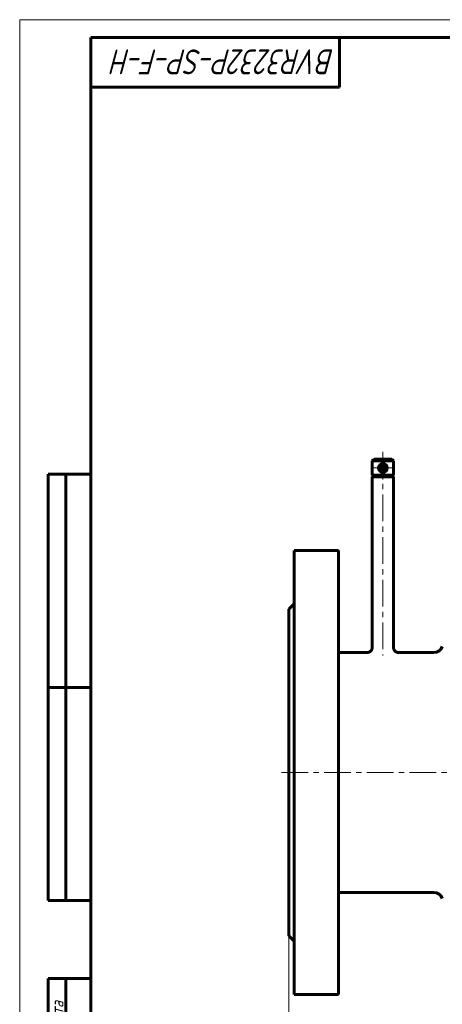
# Model space of a CAD drawing. Header units: millimetres. Extents: x 0 to 594, y 0 to 420.
# Tile 2 of 22: x 0 to 119, y 143 to 420. Entities that reach past the tile are written whole.
import ezdxf

# ---------------------------------------------------------------- set-up
doc = ezdxf.new("R2010")
doc.units = ezdxf.units.MM
for name, pattern in [('K5LT_AXLED', [12, 7.5, -1.5, 1.5, -1.5]), ('K5LT_BASIC', [0]), ('K5LT_THIN', [0])]:
    doc.linetypes.add(name, pattern=pattern)
doc.layers.add('Системный слой', color=7, linetype='Continuous')
doc.layers.add('Системный слой (1)', color=7, linetype='Continuous', true_color=0x6c6c6c)
doc.styles.add('KDIMTEXTSTYLE', font='GOST_AU.SHX', dxfattribs={"width": 0.96, "oblique": 15, "height": 5})
doc.styles.add('KTEXTSTYLE', font='GOST_AU.SHX', dxfattribs={"width": 0.96, "height": 5})
doc.dimstyles.new('KDIMSTYLE (0.50)', dxfattribs={"dimtxt": 5, "dimasz": 1, "dimexe": 2, "dimexo": 0, "dimgap": 1, "dimtad": 1, "dimlfac": 2, "dimtxsty": 'KDIMTEXTSTYLE', "dimsah": 1, "dimcen": 0, "dimdle": 1, "dimadec": 0, "dimazin": 0, "dimtfac": 0.667, "dimtmove": 0, "dimatfit": 3, "dimfxl": 1, "dimtvp": 1, "dimtolj": 1, "dimtzin": 0, "dimarcsym": 0})

# ---------------------------------------------------------------- blocks, each defined once
blk = doc.blocks.new('U0')
at = {"layer": 'Системный слой (1)', "color": 150, "linetype": 'K5LT_BASIC', "lineweight": 60, "true_color": 0x0080ff}
for p, q in [((77.2, 208.04), (77.2, 270.54)), ((77.2, 145.54), (77.2, 208.04))]:
    blk.add_line(p, q, dxfattribs=at)
blk = doc.blocks.new('U4')
at = {"layer": 'Системный слой (1)', "color": 150, "linetype": 'K5LT_BASIC', "lineweight": 60, "true_color": 0x0080ff}
for p, q in [((97.7, 241.79), (89.7, 241.79)), ((116.53, 241.79), (106.7, 241.79))]:
    blk.add_line(p, q, dxfattribs=at)
blk = doc.blocks.new('U7')
at = {"layer": 'Системный слой (1)', "color": 150, "linetype": 'K5LT_BASIC', "lineweight": 60, "true_color": 0x0080ff}
for p, q in [((75.7, 208.04), (75.7, 254.04)), ((75.7, 162.04), (75.7, 208.04))]:
    blk.add_line(p, q, dxfattribs=at)
blk = doc.blocks.new('U8')
at = {"layer": 'Системный слой (1)', "color": 150, "linetype": 'K5LT_BASIC', "lineweight": 60, "true_color": 0x0080ff}
for p, q in [((89.7, 208.04), (89.7, 270.54)), ((89.7, 145.54), (89.7, 208.04))]:
    blk.add_line(p, q, dxfattribs=at)
blk = doc.blocks.new('D0')
at = {"layer": 'Системный слой (1)'}
for points in [[(80.2, 116.13), (80.7, 116.79), (75.7, 116.13), (80.7, 115.47)], [(241.7, 115.47), (246.7, 116.13), (241.7, 116.79), (242.2, 116.13)]]:
    blk.add_hatch(color=7, dxfattribs=at).paths.add_polyline_path(points)
at = {"layer": 'Системный слой (1)', "color": 7, "linetype": 'K5LT_THIN', "lineweight": 18}
for p, q in [((75.7, 162.04), (75.7, 114.13)), ((246.7, 162.04), (246.7, 114.13)), ((75.7, 116.13), (80.7, 116.79)), ((80.7, 116.79), (80.2, 116.13)), ((242.2, 116.13), (241.7, 116.79)), ((241.7, 116.79), (246.7, 116.13)), ((80.7, 115.47), (75.7, 116.13)), ((80.2, 116.13), (80.7, 115.47)), ((246.7, 116.13), (241.7, 115.47)), ((241.7, 115.47), (242.2, 116.13))]:
    blk.add_line(p, q, dxfattribs=at)
blk.add_wipeout([(152.82, 117.13), (152.82, 124.51), (168.92, 124.51), (168.92, 117.13)]).dxf.layer = 'Системный слой (1)'
blk.add_line((75.7, 116.13), (246.7, 116.13), dxfattribs=at)
at = {"layer": 'Системный слой (1)', "color": 7, "char_height": 5, "attachment_point": 1, "style": 'KTEXTSTYLE'}
for s, insert in [('\\H5.0;\\W1.000;\\Q15;\\Q15;\\W0.965;342', (152.82, 123.72)), ('\\H5.0;\\W1.000;\\Q15;\\Q15;\\W0.965;±', (161.95, 123.72)), ('\\H5.0;\\W1.000;\\Q15;\\Q15;\\W0.965;3', (164.86, 123.72))]:
    blk.add_mtext(s, dxfattribs=dict(at, insert=insert))
blk = doc.blocks.new('KDIMARROW_01')
at = {"layer": 'Системный слой'}
blk.add_hatch(color=0, dxfattribs=at).paths.add_polyline_path([(0, 0), (-5, 0.66), (-4.5, 0), (-5, -0.66)])
at = {"layer": 'Системный слой', "color": 0, "linetype": 'K5LT_THIN', "lineweight": 18}
for p, q in [((-4.5, 0), (-5, 0.66)), ((-5, 0.66), (0, 0)), ((0, 0), (-5, -0.66)), ((-5, -0.66), (-4.5, 0))]:
    blk.add_line(p, q, dxfattribs=at)
at = {"layer": 'Системный слой (1)', "color": 0, "linetype": 'K5LT_THIN', "lineweight": 18}
blk.add_line((455.81, 208.04), (455.31, 208.04), dxfattribs=at)
blk = doc.blocks.new('U39')
at = {"layer": 'Системный слой (1)', "color": 30, "linetype": 'K5LT_AXLED', "lineweight": 18, "true_color": 0xff8000}
for q in [(102.2, 297.04), (98.95, 293.79), (105.45, 293.79), (102.2, 290.54)]:
    blk.add_line((102.2, 293.79), q, dxfattribs=at)
blk = doc.blocks.new('U51')
at = {"color": 7, "linetype": 'K5LT_THIN', "lineweight": 18}
for p, q in [((0, 0), (0, 420)), ((0, 420), (594, 420))]:
    blk.add_line(p, q, dxfattribs=at)
at = {"color": 150, "linetype": 'K5LT_BASIC', "lineweight": 60, "true_color": 0x0080ff}
for p, q in [((20, 5), (20, 415)), ((20, 415), (589, 415)), ((90, 415), (90, 401)), ((90, 401), (20, 401)), ((8, 172), (8, 292)), ((20, 292), (8, 292)), ((13, 172), (13, 292)), ((20, 232), (8, 232)), ((20, 172), (8, 172)), ((8, 5), (8, 150)), ((20, 150), (8, 150)), ((13, 5), (13, 150))]:
    blk.add_line(p, q, dxfattribs=at)
at = {"color": 7, "attachment_point": 1, "style": 'KTEXTSTYLE'}
for s, insert, char_height, rotation in [('\\H5.0;\\W1.000;\\Q15;\\Q15;\\W0.965;\\H7.00;BVR3232P-SP-F-H', (88.59, 404.64), 7, 180), ('\\H5.0;\\W1.000;\\Q15;\\Q15;\\W0.965;\\H3.50;Подп. и дата', (8.82, 120.66), 3.5, 90)]:
    blk.add_mtext(s, dxfattribs=dict(at, insert=insert, char_height=char_height, rotation=rotation))

msp = doc.modelspace()

# ---------------------------------------------------------------- linework, layer by layer
at = {"layer": 'Системный слой (1)', "color": 30, "linetype": 'K5LT_AXLED', "lineweight": 18, "true_color": 0xff8000}
for p, q in [((102.2036, 298.2892), (102.2036, 241.0008)), ((73.7036, 208.0392), (248.7036, 208.0392))]:
    msp.add_line(p, q, dxfattribs=at)
at = {"layer": 'Системный слой (1)', "color": 150, "linetype": 'K5LT_BASIC', "lineweight": 60, "true_color": 0x0080ff}
for p, q in [((99.7036, 296.2892), (99.2036, 295.7892)), ((99.2036, 295.7892), (99.2036, 291.7892)), ((105.2036, 295.7892), (99.2036, 295.7892)), ((104.7036, 296.2892), (99.7036, 296.2892)), ((104.7036, 296.2892), (105.2036, 295.7892)), ((105.2036, 295.7892), (105.2036, 291.7892)), ((105.2036, 291.7892), (99.2036, 291.7892)), ((99.7036, 291.2892), (99.2036, 291.7892)), ((99.2036, 291.2892), (99.2036, 243.2892)), ((105.2036, 291.2892), (99.2036, 291.2892)), ((104.7036, 291.2892), (105.2036, 291.7892)), ((105.2036, 291.2892), (105.2036, 243.2892)), ((89.7036, 270.5392), (77.2036, 270.5392)), ((75.7036, 254.0392), (77.2036, 255.5392)), ((116.5335, 174.2892), (89.7036, 174.2892)), ((75.7036, 162.0392), (77.2036, 160.5392)), ((89.7036, 145.5392), (77.2036, 145.5392))]:
    msp.add_line(p, q, dxfattribs=at)
for centre, radius, start, end in [((102.2036, 293.7892), 1.25, 0, 180), ((102.2036, 293.7892), 0.625, 0, 180), ((102.2036, 293.7892), 1.25, 180, 0), ((102.2036, 293.7892), 0.625, 180, 0), ((116.5335, 244.2892), 2.5, 270, 342.746824), ((116.5335, 171.7892), 2.5, 17.253176, 90)]:
    msp.add_arc(centre, radius, start, end, dxfattribs=at)
for points, knots in [([(99.2036, 243.2892), (99.2036, 243.2241), (99.1993, 243.158), (99.182, 243.0267), (99.1687, 242.9607), (99.1332, 242.83), (99.1107, 242.765), (99.0566, 242.6379), (99.0249, 242.5757), (98.9525, 242.4555), (98.9121, 242.3979), (98.8228, 242.288), (98.7743, 242.2363), (98.67, 242.1399), (98.6143, 242.0953), (98.4976, 242.0147), (98.4363, 241.9785), (98.3103, 241.9156), (98.2451, 241.8886), (98.1131, 241.8446), (98.046, 241.8272), (97.9117, 241.8022), (97.8444, 241.7943), (97.7526, 241.7898), (97.728, 241.7892), (97.7036, 241.7892)], [0, 0, 0, 0, 1.50415507, 1.50415507, 3.03943694, 3.03943694, 4.60972793, 4.60972793, 6.20648974, 6.20648974, 7.82090746, 7.82090746, 9.44550244, 9.44550244, 11.07456871, 11.07456871, 12.69800762, 12.69800762, 14.30599275, 14.30599275, 15.88885404, 15.88885404, 17.43887327, 17.43887327, 17.9987114, 17.9987114, 17.9987114, 17.9987114]), ([(105.2036, 243.2892), (105.2036, 243.2241), (105.2079, 243.158), (105.2252, 243.0267), (105.2385, 242.9607), (105.274, 242.83), (105.2965, 242.765), (105.3506, 242.6379), (105.3823, 242.5757), (105.4547, 242.4555), (105.4951, 242.3979), (105.5844, 242.288), (105.6329, 242.2363), (105.7372, 242.1399), (105.7928, 242.0953), (105.9096, 242.0147), (105.9709, 241.9785), (106.0969, 241.9156), (106.1621, 241.8886), (106.2941, 241.8446), (106.3612, 241.8272), (106.4955, 241.8022), (106.5627, 241.7943), (106.6546, 241.7898), (106.6792, 241.7892), (106.7036, 241.7892)], [0, 0, 0, 0, 1.50415556, 1.50415556, 3.0394378, 3.0394378, 4.60972903, 4.60972903, 6.20649095, 6.20649095, 7.82090867, 7.82090867, 9.44550355, 9.44550355, 11.0745697, 11.0745697, 12.69800854, 12.69800854, 14.30599369, 14.30599369, 15.88885513, 15.88885513, 17.43887465, 17.43887465, 17.99871136, 17.99871136, 17.99871136, 17.99871136])]:
    msp.add_open_spline(points, degree=3, knots=knots, dxfattribs=at)

# ---------------------------------------------------------------- block references
at = {"layer": 'Системный слой (1)'}
for name in ['U39', 'U0', 'U8', 'U7', 'U4']:
    msp.add_blockref(name, (0, 0), dxfattribs=at)

# ---------------------------------------------------------------- next in the draw order: dimensions: what is measured, and where the dimension line sits
at = {"layer": 'Системный слой (1)', "color": 7}
dim = msp.add_linear_dim(base=(75.7036, 116.1286), p1=(246.7036, 162.0392), p2=(75.7036, 162.0392), dimstyle='KDIMSTYLE (0.50)', override={"dimexo": 0, "dimpost": '\\H5.0;\\W0.965;\\Q15;<>', "dimblk1": 'KDIMARROW_01', "dimblk2": 'KDIMARROW_01', "dimse1": 0, "dimse2": 0, "dimclrt": 7, "dimtol": 1, "dimtp": 3, "dimtm": 3, "dimtdec": 5, "dimtolj": 1}, dxfattribs=at)
dim.commit()
dim.dimension.update_dxf_attribs({"geometry": 'D0', "text_midpoint": (161.2036, 116.1286), "dimtype": 160})

# ---------------------------------------------------------------- next in the draw order: block references
msp.add_blockref('U51', (0, 0))

doc.saveas('drawing.dxf')
